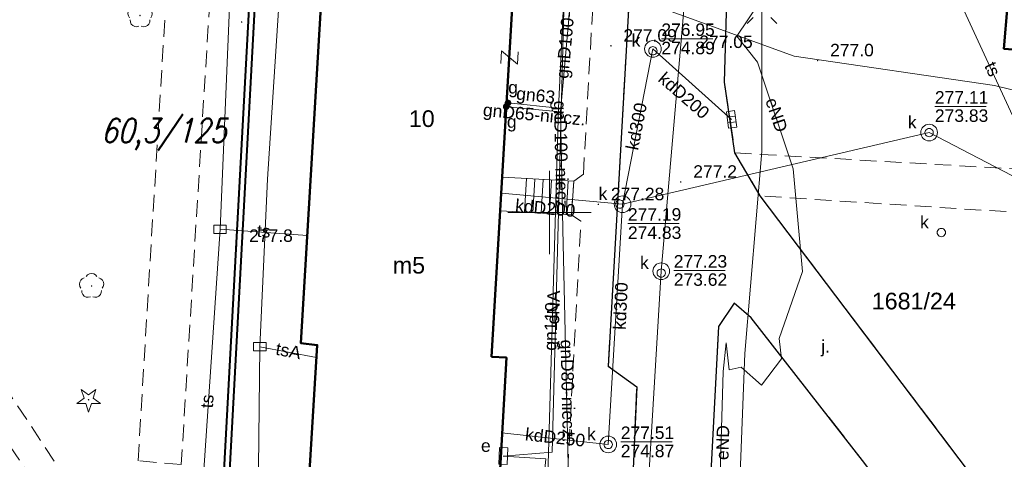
# Model space of a CAD drawing. Extents: x 0 to 6568752, y 0 to 5584302.
# Tile 38 of 58: x 6568468 to 6568527, y 5584135 to 5584162. Entities that reach past the tile are written whole.
import ezdxf
from ezdxf.enums import TextEntityAlignment as Align

# ---------------------------------------------------------------- set-up
doc = ezdxf.new("R2010")
doc.units = 0
doc.header["$PDSIZE"] = 0.75
for name, pattern in [('GAK', [3.5, 2, -0.7, 0.1, -0.7]), ('PRZER2-1', [1.5, 1, -0.5]), ('PRZER3-1', [2, 1.5, -0.5])]:
    doc.linetypes.add(name, pattern=pattern)
doc.layers.get('0').update_dxf_attribs({"linetype": 'CONTINUOUS'})
doc.layers.get('Defpoints').update_dxf_attribs({"linetype": 'CONTINUOUS'})
for name, color, linetype, lineweight in [('alarm', 51, 'CONTINUOUS', 50), ('EGBS', 7, 'CONTINUOUS', 18), ('EGBU', 7, 'CONTINUOUS', 50), ('EGBU_O', 7, 'CONTINUOUS', 50), ('EGDE_O', 7, 'CONTINUOUS', 18), ('GEPADR_O', 7, 'CONTINUOUS', 18), ('GEPPHC', 7, 'CONTINUOUS', 18), ('GUPPRZ_O', 7, 'CONTINUOUS', 18), ('OTKC', 7, 'CONTINUOUS', 18), ('OTKJ', 7, 'CONTINUOUS', 18), ('OTKJ_O', 7, 'CONTINUOUS', 18), ('OTKK', 7, 'CONTINUOUS', 25), ('OTRN', 7, 'CONTINUOUS', 13), ('OTRN_O', 7, 'CONTINUOUS', 13), ('OTRS', 7, 'CONTINUOUS', 13), ('OTRS_O', 7, 'CONTINUOUS', 13), ('ramka sekcji', 7, 'CONTINUOUS', 18), ('siec', 7, 'GAK', 70), ('SUEO', 7, 'CONTINUOUS', 18), ('SUPK', 7, 'CONTINUOUS', 18), ('SUPW', 7, 'CONTINUOUS', 18), ('SUPW_O', 7, 'CONTINUOUS', 18)]:
    doc.layers.add(name, color=color, linetype=linetype, lineweight=lineweight)
for name, color, linetype, lineweight, true_color in [('OTZG', 7, 'CONTINUOUS', 18, 0x008000), ('OTZL', 7, 'CONTINUOUS', 18, 0x008000), ('SUEP', 1, 'CONTINUOUS', 18, 0xff0000), ('SUEP_O', 1, 'CONTINUOUS', 18, 0xff0000), ('SUES', 1, 'CONTINUOUS', 18, 0xff0000), ('SUES_O', 1, 'CONTINUOUS', 18, 0xff0000), ('SUGP', 7, 'CONTINUOUS', 18, 0xbfbf00), ('SUGP_O', 7, 'CONTINUOUS', 18, 0xbfbf00), ('SUGW', 7, 'CONTINUOUS', 18, 0xbfbf00), ('SUGW_O', 7, 'CONTINUOUS', 18, 0xbfbf00), ('SUKK', 7, 'CONTINUOUS', 18, 0x803300), ('SUKP', 7, 'CONTINUOUS', 18, 0x803300), ('SUKP_O', 7, 'CONTINUOUS', 18, 0x803300), ('SUKS', 7, 'CONTINUOUS', 18, 0x803300), ('SUKS_O', 7, 'CONTINUOUS', 18, 0x803300), ('SUTP', 7, 'CONTINUOUS', 18, 0xff9100), ('SUTP_O', 7, 'CONTINUOUS', 18, 0xff9100)]:
    doc.layers.add(name, color=color, linetype=linetype, lineweight=lineweight, true_color=true_color)
doc.styles.add('Arial', font='arial.ttf')
doc.styles.add('GEO-INFO', font='arial.ttf')
doc.styles.add('UZBROJENIE', font='SIMPLEX.shx', dxfattribs={"width": 0.8, "oblique": 15.00003, "height": 0.9})
doc.dimstyles.get("Standard").update_dxf_attribs({"dimtxt": 0.18, "dimasz": 0.18, "dimexe": 0.18, "dimexo": 0.0625, "dimgap": 0.09, "dimtad": 0, "dimtih": 1, "dimtoh": 1, "dimdec": 4, "dimzin": 0, "dimdsep": 46, "dimtxsty": 'Standard', "dimcen": 0.09, "dimadec": 0, "dimazin": 0, "dimtfac": 1, "dimtdec": 4, "dimtofl": 0, "dimtmove": 0, "dimatfit": 3, "dimfxl": 0, "dimtolj": 1, "dimtzin": 0, "dimarcsym": 0})

# ---------------------------------------------------------------- blocks, each defined once
blk = doc.blocks.new('D_GSPRDL1')
blk.add_hatch(color=0).paths.add_polyline_path([(0, -0.045), (0.013906, -0.042798), (0.02645, -0.036406), (0.036406, -0.02645), (0.042798, -0.013906), (0.045, 0), (0.042798, 0.013906), (0.036406, 0.02645), (0.02645, 0.036406), (0.013906, 0.042798), (0, 0.045), (-0.013906, 0.042798), (-0.02645, 0.036406), (-0.036406, 0.02645), (-0.042798, 0.013906), (-0.045, 0), (-0.042798, -0.013906), (-0.036406, -0.02645), (-0.02645, -0.036406), (-0.013906, -0.042798)])
at = {"color": 0}
for points in [[(-0.324277, 0.563333), (-0.240553, 0.662679), (-0.127956, 0.727494), (0, 0.75), (0.127956, 0.727494), (0.240553, 0.662679), (0.324277, 0.563333)], [(-0.635969, -0.134326), (-0.70458, -0.024001), (-0.731429, 0.103115), (-0.713292, 0.231763), (-0.652348, 0.346501), (-0.55591, 0.433559), (-0.435555, 0.482485)], [(0.435555, 0.482485), (0.55591, 0.433559), (0.652348, 0.346501), (0.713292, 0.231763), (0.731429, 0.103115), (0.70458, -0.024001), (0.635969, -0.134326)], [(-0.068773, -0.646351), (-0.194901, -0.677512), (-0.324092, -0.663766), (-0.440839, -0.606763), (-0.531129, -0.513345), (-0.584125, -0.394725), (-0.593465, -0.265141)], [(0.593465, -0.265141), (0.584125, -0.394725), (0.531129, -0.513345), (0.440839, -0.606763), (0.324092, -0.663766), (0.194901, -0.677512), (0.068773, -0.646351)]]:
    blk.add_lwpolyline(points, dxfattribs=at)
blk = doc.blocks.new('D_GSPRDI1')
blk.add_hatch(color=0).paths.add_polyline_path([(0, -0.045), (0.013906, -0.042798), (0.02645, -0.036406), (0.036406, -0.02645), (0.042798, -0.013906), (0.045, 0), (0.042798, 0.013906), (0.036406, 0.02645), (0.02645, 0.036406), (0.013906, 0.042798), (0, 0.045), (-0.013906, 0.042798), (-0.02645, 0.036406), (-0.036406, 0.02645), (-0.042798, 0.013906), (-0.045, 0), (-0.042798, -0.013906), (-0.036406, -0.02645), (-0.02645, -0.036406), (-0.013906, -0.042798)])
at = {"color": 0}
blk.add_lwpolyline([(0.272471, 0.088531), (0.713338, -0.231778), (0.168396, -0.231778), (0, -0.750048), (-0.168396, -0.231778), (-0.713338, -0.231778), (-0.272471, 0.088531), (-0.440867, 0.606801), (0, 0.286493), (0.440867, 0.606801)], close=True, dxfattribs=at)
blk = doc.blocks.new('D_GSPWPN1')
blk.add_hatch(color=0).paths.add_polyline_path([(-0.045, 0), (-0.043467, -0.011647), (-0.038971, -0.0225), (-0.03182, -0.03182), (-0.0225, -0.038971), (-0.011647, -0.043467), (0, -0.045), (0.011647, -0.043467), (0.0225, -0.038971), (0.03182, -0.03182), (0.038971, -0.0225), (0.043467, -0.011647), (0.045, 0), (0.043467, 0.011647), (0.038971, 0.0225), (0.03182, 0.03182), (0.0225, 0.038971), (0.011647, 0.043467), (0, 0.045), (-0.011647, 0.043467), (-0.0225, 0.038971), (-0.03182, 0.03182), (-0.038971, 0.0225), (-0.043467, 0.011647)])
blk = doc.blocks.new('D_GSPWPS1')
blk.add_hatch(color=0).paths.add_polyline_path([(-0.045, 0), (-0.043467, -0.011647), (-0.038971, -0.0225), (-0.03182, -0.03182), (-0.0225, -0.038971), (-0.011647, -0.043467), (0, -0.045), (0.011647, -0.043467), (0.0225, -0.038971), (0.03182, -0.03182), (0.038971, -0.0225), (0.043467, -0.011647), (0.045, 0), (0.043467, 0.011647), (0.038971, 0.0225), (0.03182, 0.03182), (0.0225, 0.038971), (0.011647, 0.043467), (0, 0.045), (-0.011647, 0.043467), (-0.0225, 0.038971), (-0.03182, 0.03182), (-0.038971, 0.0225), (-0.043467, 0.011647)])
blk = doc.blocks.new('D_GUPIKP1_3')
at = {"color": 0}
blk.add_lwpolyline([(0.375, -0.25), (-0.375, -0.25), (-0.375, 0.25), (0.375, 0.25)], close=True, dxfattribs=at)
blk = doc.blocks.new('D_GUPESE1')
at = {"color": 0}
blk.add_lwpolyline([(-0.5, -0.25), (-0.5, 0.25), (0.5, 0.25), (0.5, -0.25)], close=True, dxfattribs=at)
blk = doc.blocks.new('D_GUPIWZ1_1')
at = {"color": 0}
blk.add_lwpolyline([(0, 0.25), (0.064705, 0.241481), (0.125, 0.216506), (0.176777, 0.176777), (0.216506, 0.125), (0.241481, 0.064705), (0.25, 0), (0.241481, -0.064705), (0.216506, -0.125), (0.176777, -0.176777), (0.125, -0.216506), (0.064705, -0.241481), (0, -0.25), (-0.064705, -0.241481), (-0.125, -0.216506), (-0.176777, -0.176777), (-0.216506, -0.125), (-0.241481, -0.064705), (-0.25, 0), (-0.241481, 0.064705), (-0.216506, 0.125), (-0.176777, 0.176777), (-0.125, 0.216506), (-0.064705, 0.241481)], close=True, dxfattribs=at)
blk = doc.blocks.new('D_GUPKKS1')
at = {"color": 0}
blk.add_lwpolyline([(0.5, -0.25), (-0.5, -0.25), (-0.5, 0.25), (0.5, 0.25)], close=True, dxfattribs=at)
for points in [[(-0.175, -0.25), (-0.175, 0.25)], [(0.175, -0.25), (0.175, 0.25)]]:
    blk.add_lwpolyline(points, dxfattribs=at)
blk = doc.blocks.new('D_GUPKSD1_1')
at = {"color": 0}
blk.add_lwpolyline([(0, 0.25), (0.064705, 0.241481), (0.125, 0.216506), (0.176777, 0.176777), (0.216506, 0.125), (0.241481, 0.064705), (0.25, 0), (0.241481, -0.064705), (0.216506, -0.125), (0.176777, -0.176777), (0.125, -0.216506), (0.064705, -0.241481), (0, -0.25), (-0.064705, -0.241481), (-0.125, -0.216506), (-0.176777, -0.176777), (-0.216506, -0.125), (-0.241481, -0.064705), (-0.25, 0), (-0.241481, 0.064705), (-0.216506, 0.125), (-0.176777, 0.176777), (-0.125, 0.216506), (-0.064705, 0.241481)], close=True, dxfattribs=at)
blk = doc.blocks.new('D_GUPGZA1')
blk.add_hatch(color=0).paths.add_polyline_path([(-0.2, 0), (-0.193185, -0.051764), (-0.173205, -0.1), (-0.141421, -0.141421), (-0.1, -0.173205), (-0.051764, -0.193185), (0, -0.2), (0.051764, -0.193185), (0.1, -0.173205), (0.141421, -0.141421), (0.173205, -0.1), (0.193185, -0.051764), (0.2, 0), (0.193185, 0.051764), (0.173205, 0.1), (0.141421, 0.141421), (0.1, 0.173205), (0.051764, 0.193185), (0, 0.2), (-0.051764, 0.193185), (-0.1, 0.173205), (-0.141421, 0.141421), (-0.173205, 0.1), (-0.193185, 0.051764)])
blk = doc.blocks.new('D_GEPPHC1')
at = {"color": 0}
blk.add_lwpolyline([(-0.375, 0.5), (0.375, 0.5), (-0.375, -0.5), (0.375, -0.5)], dxfattribs=at)
blk = doc.blocks.new('D_GUPELA2')
blk.add_hatch(color=0).paths.add_polyline_path([(-0.001087, 0.044987), (0.011881, 0.043403), (0.021281, 0.03965), (0.030065, 0.033482), (0.038133, 0.023893), (0.043117, 0.012881), (0.044986, 0.001113), (0.044323, -0.007777), (0.040557, -0.019497), (0.033417, -0.030138), (0.024849, -0.037517), (0.013788, -0.042836), (0.002013, -0.044955), (-0.00982, -0.043916), (-0.020466, -0.040077), (-0.029541, -0.033946), (-0.036867, -0.025804), (-0.04187, -0.01649), (-0.04461, -0.005909), (-0.044532, 0.006476), (-0.041285, 0.017903), (-0.034764, 0.028574), (-0.024479, 0.03776), (-0.013449, 0.042943)])
at = {"color": 0}
for points in [[(-0.883883, 0.883883), (-0.53033, 0.53033)], [(0.883883, 0.883883), (0.53033, 0.53033)], [(-0.883883, -0.883883), (-0.53033, -0.53033)], [(0.883883, -0.883883), (0.53033, -0.53033)]]:
    blk.add_lwpolyline(points, dxfattribs=at)
blk = doc.blocks.new('*D45')
at = {"layer": 'Defpoints', "color": 0, "lineweight": 40}
for p in [(6568647.5, 5584150), (6568650, 5584150), (0, 0)]:
    blk.add_point(p, dxfattribs=at)
at = {"layer": 'ramka sekcji', "color": 0, "lineweight": -2}
blk.add_line((6568649.938, 5584150), (6568647.5, 5584150), dxfattribs=at)
at = {"layer": 'ramka sekcji', "color": 0, "insert": (6568644.106, 5584150), "char_height": 0.75, "attachment_point": 5, "style": 'GEO-INFO'}
blk.add_mtext('\\A1;5584150.0000', dxfattribs=at)
blk = doc.blocks.new('*D46')
at = {"layer": 'Defpoints', "color": 0, "lineweight": 40}
for p in [(6568650, 5584152.5), (6568650, 5584150), (0, 0)]:
    blk.add_point(p, dxfattribs=at)
at = {"layer": 'ramka sekcji', "color": 0, "lineweight": -2}
blk.add_line((6568650, 5584150.062), (6568650, 5584152.5), dxfattribs=at)
at = {"layer": 'ramka sekcji', "color": 0, "insert": (6568650, 5584155.896), "char_height": 0.75, "attachment_point": 5, "rotation": 90, "style": 'GEO-INFO'}
blk.add_mtext('\\A1;6568650.0000', dxfattribs=at)

msp = doc.modelspace()

# ---------------------------------------------------------------- linework, layer by layer
at = {"layer": 'EGBS', "color": 0, "linetype": 'Continuous', "lineweight": 18, "elevation": 10.18}
msp.add_lwpolyline([(6568501.46, 5584151.88), (6568501.33, 5584149.86), (6568498.2, 5584150.04), (6568497.038, 5584150.09735), (6568497.15754, 5584152.11841), (6568498.31, 5584152.06)], close=True, dxfattribs=at)
for points in [[(6568498.51706, 5584150.02177), (6568498.63321, 5584152.04153)], [(6568499.01624, 5584149.99306), (6568499.1324, 5584152.01301)], [(6568499.51541, 5584149.96435), (6568499.63159, 5584151.98448)], [(6568500.01459, 5584149.93565), (6568500.13077, 5584151.95596)], [(6568500.51376, 5584149.90694), (6568500.62996, 5584151.92743)], [(6568501.01294, 5584149.87823), (6568501.12914, 5584151.89891)]]:
    msp.add_lwpolyline(points, dxfattribs=at)
at = {"layer": 'EGBU', "color": 0, "linetype": 'Continuous', "lineweight": 50, "elevation": 10.18}
for points in [[(6568496.52, 5584141.34), (6568497.42, 5584141.29), (6568496.05, 5584116.95), (6568484.59, 5584117.66), (6568486.08, 5584142.04), (6568485.1, 5584142.15), (6568487.14, 5584176.5), (6568498.559, 5584175.81176)], [(6568527.47, 5584162.43), (6568514.95, 5584163.31), (6568515.85341, 5584174.79452), (6568528.2, 5584173.99), (6568528.0043, 5584170.77341), (6568545.17, 5584170.16), (6568544.99, 5584167.48), (6568562.18, 5584166.31), (6568561.48, 5584154.81), (6568544.19, 5584156.04), (6568544.4, 5584158.62), (6568527.26, 5584159.84)]]:
    msp.add_lwpolyline(points, close=True, dxfattribs=at)
at = {"layer": 'GUPPRZ_O', "color": 0, "linetype": 'Continuous', "lineweight": 13, "elevation": 10.8, "flags": 128}
for points in [[(6568506.71636, 5584160.42975), (6568509.79636, 5584160.42975)], [(6568523.12273, 5584156.36796), (6568526.20273, 5584156.36796)], [(6568504.7107, 5584149.34048), (6568507.7907, 5584149.34048)], [(6568507.46027, 5584146.52404), (6568510.54027, 5584146.52404)], [(6568504.2827, 5584136.23233), (6568507.3627, 5584136.23233)]]:
    msp.add_lwpolyline(points, dxfattribs=at)
at = {"layer": 'OTKC', "color": 0, "linetype": 'PRZER2-1', "lineweight": 18, "elevation": 10.18}
msp.add_lwpolyline([(6568437.76, 5584180.94), (6568435.75, 5584181.1), (6568435.99, 5584184.59), (6568437.3, 5584183.48), (6568491.91, 5584180.66), (6568492.67, 5584180.62), (6568503.53, 5584180.07), (6568503.48, 5584177.51), (6568481.62, 5584178.62), (6568480.55, 5584177.7), (6568477.92, 5584134.87), (6568475.33, 5584135.1), (6568477.08, 5584164.07), (6568468.54, 5584164.7), (6568465.7, 5584166.83), (6568467.01, 5584179.39), (6568439.97843, 5584180.94735), (6568472.49, 5584131.76), (6568471.53, 5584130.13)], close=True, dxfattribs=at)
for points in [[(6568579.27, 5584175.96), (6568577.89, 5584147.04), (6568576.88, 5584143.98), (6568575.77, 5584143.27), (6568575.98, 5584145.63), (6568574.16, 5584147.26), (6568554.03, 5584148.32), (6568552.41, 5584147.44), (6568549.06, 5584111.98), (6568546.69, 5584112.13), (6568548.71, 5584135.22), (6568544.24, 5584135.28), (6568544.3, 5584136.6), (6568548.86, 5584136.71), (6568549.91, 5584147.46), (6568548.36, 5584148.71), (6568512.64, 5584151), (6568511.13, 5584153.58), (6568564.91, 5584150.5), (6568565.44, 5584160.02), (6568563.93, 5584160.04), (6568564, 5584162.56)], [(6568505.45, 5584174.48), (6568503.53, 5584140.77), (6568505.24, 5584139.54), (6568504.73, 5584127.9)], [(6568501.1, 5584134.49), (6568501.89, 5584149.48), (6568501.33, 5584149.86), (6568501.46, 5584151.88), (6568502.04, 5584152.31), (6568502.84, 5584166.63)]]:
    msp.add_lwpolyline(points, dxfattribs=at)
at = {"layer": 'OTKJ', "color": 0, "linetype": 'PRZER3-1', "lineweight": 18, "elevation": 10.18}
msp.add_lwpolyline([(6568511.07, 5584177.33), (6568510.51, 5584157.83), (6568511.13, 5584153.58), (6568512.64, 5584151), (6568527.44, 5584131.44, -0.09884493), (6568529.29, 5584127.62, -0.08496392), (6568529.58, 5584123.78, -0.07298816), (6568528.58, 5584120.07, -0.06310661), (6568527.22, 5584117.66, -0.16159759), (6568518.41, 5584112.57), (6568514.58, 5584112.84, -0.14325874), (6568508.68, 5584115.73, -0.15163411), (6568504.79, 5584122.65), (6568504.73, 5584127.9), (6568505.24, 5584139.54), (6568503.53, 5584140.77), (6568505.45, 5584174.48)], format="xyb", dxfattribs=at)
msp.add_lwpolyline([(6568511.09, 5584144.55), (6568510.15, 5584143.16), (6568509.39, 5584128.7), (6568510.48, 5584122.64, 0.10676815), (6568512.3, 5584120.1, 0.11472811), (6568515.03, 5584118.53, 0.05454501), (6568517.53, 5584118.25, 0.04324792), (6568519.63, 5584118.43, 0.06991256), (6568521.78, 5584119.71, 0.10296959), (6568523.74, 5584121.9, 0.28218486), (6568523.96, 5584128.08), (6568518.93, 5584134.93), (6568512.1, 5584143.67)], format="xyb", close=True, dxfattribs=at)
at = {"layer": 'OTKK', "color": 0, "linetype": 'Continuous', "lineweight": 25, "elevation": 10.18}
msp.add_lwpolyline([(6568436.47, 5584226.47, -0.48575719), (6568442.88, 5584228.95), (6568499.5, 5584209.57), (6568502.26, 5584208.44), (6568505.31, 5584207.06), (6568507.65, 5584204.8), (6568508.65, 5584199.4), (6568507.32, 5584175.37), (6568505.45, 5584174.48), (6568503.53, 5584140.77), (6568505.24, 5584139.54), (6568504.73, 5584127.9), (6568504.79, 5584122.65, 0.08997537), (6568506.61, 5584118.23, 0.21509551), (6568514.58, 5584112.84), (6568518.41, 5584112.57, 0.06950968), (6568522.62, 5584114.07, 0.13495358), (6568527.22, 5584117.66, 0.05243036), (6568528.58, 5584120.07, 0.08477307), (6568529.58, 5584123.78, 0.19005271), (6568527.44, 5584131.44), (6568512.64, 5584151), (6568511.13, 5584153.58), (6568510.51, 5584157.83)], format="xyb", dxfattribs=at)
msp.add_lwpolyline([(6568510.51, 5584157.83), (6568511.07, 5584177.33)], dxfattribs=at)
msp.add_lwpolyline([(6568511.09, 5584144.55), (6568510.15, 5584143.16), (6568509.39, 5584128.7), (6568510.48, 5584122.64, 0.10676815), (6568512.3, 5584120.1, 0.11472811), (6568515.03, 5584118.53, 0.05454501), (6568517.53, 5584118.25, 0.04324792), (6568519.63, 5584118.43, 0.06991256), (6568521.78, 5584119.71, 0.10296959), (6568523.74, 5584121.9, 0.28218486), (6568523.96, 5584128.08), (6568518.93, 5584134.93), (6568512.1, 5584143.67)], format="xyb", close=True, dxfattribs=at)
at = {"layer": 'ramka sekcji', "color": 0}
for q in [(6568500, 5584152.5), (6568497.5, 5584150), (6568500, 5584147.5), (6568502.5, 5584150)]:
    msp.add_line((6568500, 5584150), q, dxfattribs=at)
at = {"layer": 'siec', "color": 0, "linetype": 'ByBlock', "lineweight": 40}
for p, q in [((6568482.84126, 5584178.47686), (6568479.49409, 5584116.42402)), ((6568483.1733, 5584178.10696), (6568479.86083, 5584116.6974))]:
    msp.add_line(p, q, dxfattribs=at)
at = {"layer": 'SUEP', "linetype": 'Continuous', "lineweight": 18, "elevation": 10.14}
for points in [[(6568513.84, 5584184.74), (6568513.42, 5584175.82), (6568512.75, 5584162.24), (6568512.75, 5584153.66), (6568511.73, 5584141.53), (6568511.14, 5584126.58), (6568517.89, 5584124.93), (6568523.5, 5584125.16), (6568531.17, 5584129.17), (6568537.04, 5584112.01), (6568538.56, 5584099.8), (6568554.87, 5584098.16), (6568555.17, 5584096.89)], [(6568523.75545, 5584124.26244), (6568522.83243, 5584124.10354), (6568520.47451, 5584122.08142), (6568518.31403, 5584120.45511), (6568512.92482, 5584119.79111), (6568510.66228, 5584121.19656), (6568509.95275, 5584124.10557), (6568510.41572, 5584140.45381), (6568510.60784, 5584142.17749), (6568510.77512, 5584140.55569), (6568511.50349, 5584140.71084), (6568512.72945, 5584139.63456), (6568513.92201, 5584141.22705), (6568513.7854, 5584142.43738), (6568515.18867, 5584146.45777), (6568514.624, 5584152.63497), (6568512.47933, 5584159.03483), (6568511.24802, 5584160.59149), (6568512.55599, 5584162.55209), (6568514.97262, 5584181.98672)], [(6568500.93602, 5584164.42151), (6568500.15741, 5584135.60926), (6568497.23, 5584135.38), (6568499.79247, 5584135.21452), (6568497.43263, 5584111.14226)], [(6568567.26294, 5584150.61906), (6568566.55221, 5584143.45735), (6568561.09889, 5584143.68311), (6568560.42685, 5584149.01969), (6568554.47985, 5584150.80643), (6568526.70733, 5584157.6286), (6568514.6789, 5584159.39864), (6568500.93602, 5584164.42151)]]:
    msp.add_lwpolyline(points, dxfattribs=at)
at = {"layer": 'SUGP', "color": 0, "linetype": 'Continuous', "lineweight": 18, "elevation": 10.14}
for points in [[(6568502.76, 5584190.94), (6568501.4, 5584174.19), (6568500.55, 5584156.26), (6568499.78, 5584130.07)], [(6568502.5007, 5584188.74314), (6568501.66248, 5584173.78224), (6568501.63, 5584166.77), (6568500.66205, 5584156.04405), (6568500.81674, 5584149.00853)], [(6568500.55, 5584156.26), (6568497.52, 5584156.58)], [(6568500.66205, 5584156.04405), (6568497.40818, 5584156.35578)], [(6568500.81674, 5584149.00853), (6568501.24345, 5584129.5606), (6568501.32084, 5584123.55716)]]:
    msp.add_lwpolyline(points, dxfattribs=at)
at = {"layer": 'SUKP', "color": 0, "linetype": 'Continuous', "lineweight": 18, "elevation": 10.14}
for points in [[(6568505.81597, 5584131.84069), (6568506.71136, 5584146.47849), (6568508.15231, 5584163.10706), (6568509.10985, 5584171.24124), (6568510.57, 5584191.94)], [(6568506.21248, 5584159.82292), (6568504.38659, 5584150.49952), (6568522.77738, 5584154.7994), (6568537.61338, 5584147.07684), (6568551.0394, 5584145.9098), (6568579.76714, 5584142.53764)], [(6568510.93, 5584155.59), (6568506.21248, 5584159.82292)], [(6568497.1341, 5584151.169), (6568504.38659, 5584150.49952)], [(6568503.5327, 5584136.07679), (6568504.38659, 5584150.49952)], [(6568497.14759, 5584136.772), (6568503.5327, 5584136.07679)]]:
    msp.add_lwpolyline(points, dxfattribs=at)
at = {"layer": 'SUPK', "color": 0, "linetype": 'Continuous', "lineweight": 18, "elevation": 10.14}
for points in [[(6568506.21248, 5584159.32292, -1), (6568506.21248, 5584160.32292, -1)], [(6568522.77738, 5584154.2994, -1), (6568522.77738, 5584155.2994, -1)], [(6568504.38659, 5584149.99952, -1), (6568504.38659, 5584150.99952, -1)], [(6568506.71136, 5584145.97849, -1), (6568506.71136, 5584146.97849, -1)], [(6568503.5327, 5584135.57679, -1), (6568503.5327, 5584136.57679, -1)]]:
    msp.add_lwpolyline(points, format="xyb", close=True, dxfattribs=at)
at = {"layer": 'SUTP', "color": 0, "linetype": 'Continuous', "lineweight": 18, "elevation": 10.14}
for points in [[(6568449.0163, 5584186.59424), (6568463.26233, 5584184.65765), (6568485.04017, 5584181.84804), (6568483.09482, 5584152.00067), (6568482.63444, 5584141.94396), (6568482.26645, 5584109.20669), (6568482.03767, 5584094.3726)], [(6568422.78851, 5584177.5846), (6568440.83343, 5584178.00514), (6568447.4781, 5584177.83575), (6568463.21599, 5584176.61643), (6568481.35263, 5584175.19801), (6568480.24532, 5584148.99772), (6568478.84974, 5584128.32415), (6568479.69812, 5584116.04413), (6568477.67628, 5584101.43695)], [(6568524.6324, 5584162.62945), (6568528.38554, 5584154.53443)], [(6568480.24532, 5584148.99772), (6568485.48423, 5584148.61979)], [(6568482.63444, 5584141.94396), (6568486.03458, 5584141.29684)]]:
    msp.add_lwpolyline(points, dxfattribs=at)

# ---------------------------------------------------------------- block references
at = {"layer": 'GEPPHC', "color": 0, "linetype": 'Continuous', "lineweight": 18, "rotation": 86.83753976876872}
msp.add_blockref('D_GEPPHC1', (6568497.60441, 5584159.30272, 10.24), dxfattribs=at)
at = {"layer": 'OTRN', "color": 0, "linetype": 'Continuous', "lineweight": 13}
for p in [(6568481.54, 5584161.44, 10.08), (6568516.09, 5584159.13, 10.08), (6568507.88, 5584151.84, 10.08), (6568481.24, 5584147.99, 10.08)]:
    msp.add_blockref('D_GSPWPN1', p, dxfattribs=at)
at = {"layer": 'OTRS', "color": 0, "linetype": 'Continuous', "lineweight": 13}
for p in [(6568503.69, 5584160.01, 10.08), (6568508.24, 5584159.63, 10.08), (6568502.94, 5584150.49, 10.08)]:
    msp.add_blockref('D_GSPWPS1', p, dxfattribs=at)
at = {"layer": 'OTZG', "color": 0, "linetype": 'Continuous', "lineweight": 18}
msp.add_blockref('D_GSPRDI1', (6568472.36, 5584138.76, 10.12), dxfattribs=at)
at = {"layer": 'OTZL', "color": 0, "linetype": 'Continuous', "lineweight": 18}
for p in [(6568475.45, 5584161.83, 10.12), (6568472.54, 5584145.59, 10.12)]:
    msp.add_blockref('D_GSPRDL1', p, dxfattribs=at)
at = {"layer": 'SUEO', "color": 0, "linetype": 'Continuous', "lineweight": 18}
msp.add_blockref('D_GUPELA2', (6568512.75, 5584162.24, 10.15), dxfattribs=at)
at = {"layer": 'SUES', "linetype": 'Continuous', "lineweight": 18, "rotation": 87.55246932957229}
msp.add_blockref('D_GUPESE1', (6568497.23, 5584135.38, 10.16), dxfattribs=at)
at = {"layer": 'SUGW', "color": 0, "linetype": 'Continuous', "lineweight": 18}
for p in [(6568497.52, 5584156.58, 10.16), (6568497.40818, 5584156.35578, 10.16)]:
    msp.add_blockref('D_GUPGZA1', p, dxfattribs=at)
at = {"layer": 'SUKK', "color": 0, "linetype": 'Continuous', "lineweight": 18, "rotation": 97.66147715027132}
msp.add_blockref('D_GUPKKS1', (6568510.93, 5584155.59, 10.16), dxfattribs=at)
at = {"layer": 'SUKS', "color": 0, "linetype": 'Continuous', "lineweight": 18}
msp.add_blockref('D_GUPKSD1_1', (6568523.51, 5584148.8, 10.16), dxfattribs=at)
at = {"layer": 'SUPK', "color": 0, "linetype": 'Continuous', "lineweight": 18}
for p in [(6568480.24532, 5584148.99772, 10.16), (6568482.63444, 5584141.94396, 10.16)]:
    msp.add_blockref('D_GUPIKP1_3', p, dxfattribs=at)
at = {"layer": 'SUPW', "color": 0, "linetype": 'Continuous', "lineweight": 18}
for p in [(6568506.20823, 5584159.713, 10.18), (6568522.77738, 5584154.7994, 10.18), (6568504.22675, 5584150.50679, 10.18), (6568506.71027, 5584146.3685, 10.18), (6568503.5327, 5584136.07679, 10.18)]:
    msp.add_blockref('D_GUPIWZ1_1', p, dxfattribs=at)

# ---------------------------------------------------------------- texts
at = {"layer": 'alarm', "color": 0, "lineweight": 30, "style": 'UZBROJENIE', "oblique": 15.00003, "width": 0.8}
msp.add_text('60,3/125', height=1.44, dxfattribs=at).set_placement((6568473.11215, 5584154.19876))
at = {"layer": 'EGBU_O', "color": 0, "linetype": 'Continuous', "lineweight": 0, "style": 'Arial'}
msp.add_text('m5', height=1, dxfattribs=at).set_placement((6568491.5745, 5584146.33656, 10.8), align=Align.CENTER)
at = {"layer": 'EGDE_O', "color": 0, "linetype": 'Continuous', "style": 'Arial'}
msp.add_text('1681/24', height=1, dxfattribs=at).set_placement((6568521.85881, 5584144.18676, 10.8), align=Align.CENTER)
at = {"layer": 'GEPADR_O', "color": 0, "linetype": 'Continuous', "lineweight": 0, "style": 'Arial'}
msp.add_text('10', height=1, dxfattribs=at).set_placement((6568491.56887, 5584155.1381, 10.8))
at = {"layer": 'GUPPRZ_O', "color": 0, "linetype": 'Continuous', "lineweight": 0, "style": 'Arial'}
for s, p in [('276.95', (6568506.71636, 5584160.60225, 10.8)), ('274.89', (6568506.71636, 5584159.50725, 10.8)), ('277.11', (6568523.12273, 5584156.54046, 10.8)), ('273.83', (6568523.12273, 5584155.44546, 10.8)), ('277.19', (6568504.7107, 5584149.51298, 10.8)), ('274.83', (6568504.7107, 5584148.41798, 10.8)), ('277.23', (6568507.46027, 5584146.69654, 10.8)), ('273.62', (6568507.46027, 5584145.60154, 10.8)), ('277.51', (6568504.2827, 5584136.40483, 10.8)), ('274.87', (6568504.2827, 5584135.30983, 10.8))]:
    msp.add_text(s, height=0.75, dxfattribs=at).set_placement(p)
at = {"layer": 'OTKJ_O', "color": 0, "linetype": 'Continuous', "lineweight": 0, "style": 'Arial'}
msp.add_text('j.', height=0.75, dxfattribs=at).set_placement((6568516.56407, 5584141.59224, 10.8), align=Align.CENTER)
at = {"layer": 'OTRN_O', "color": 0, "linetype": 'Continuous', "lineweight": 0, "style": 'Arial'}
for s, p in [('277.0', (6568516.84, 5584159.38, 10.8)), ('277.2', (6568508.63, 5584152.09, 10.8)), ('277.8', (6568481.99, 5584148.24, 10.8))]:
    msp.add_text(s, height=0.75, dxfattribs=at).set_placement(p)
at = {"layer": 'OTRS_O', "color": 0, "linetype": 'Continuous', "lineweight": 0, "style": 'Arial'}
for s, p in [('277.09', (6568504.44, 5584160.26, 10.8)), ('277.05', (6568508.99, 5584159.88, 10.8)), ('277.28', (6568503.69, 5584150.74, 10.8))]:
    msp.add_text(s, height=0.75, dxfattribs=at).set_placement(p)
at = {"layer": 'SUEP_O', "linetype": 'Continuous', "lineweight": 0, "style": 'Arial'}
for s, rotation, p in [('eND', 288.5266056, (6568513.27339, 5584155.74165, 10.8)), ('eNA', 88.4520326, (6568500.60816, 5584144.29714, 10.8)), ('eND', 88.377884, (6568510.76833, 5584136.17925, 10.8))]:
    msp.add_text(s, height=0.75, rotation=rotation, dxfattribs=at).set_placement(p, align=Align.CENTER)
at = {"layer": 'SUES_O', "linetype": 'Continuous', "lineweight": 0, "style": 'Arial'}
msp.add_text('e', height=0.75, dxfattribs=at).set_placement((6568496.48, 5584135.63, 10.8), align=Align.RIGHT)
at = {"layer": 'SUGP_O', "color": 0, "linetype": 'Continuous', "lineweight": 0, "style": 'Arial'}
for s, rotation, p in [('gnD100-niecz.', 84.8433704, (6568501.43831, 5584161.38065, 10.8)), ('gn63', 353.9713105, (6568499.14413, 5584156.67046, 10.8)), ('gnD100-niecz.', 271.2596073, (6568500.34402, 5584153.33242, 10.8)), ('gnD65-niecz.', 354.5274723, (6568499.06347, 5584155.51176, 10.8)), ('gn110', 88.3159479, (6568500.45835, 5584143.15638, 10.8)), ('gnD80-niecz.', 271.2569162, (6568500.73669, 5584139.27813, 10.8))]:
    msp.add_text(s, height=0.75, rotation=rotation, dxfattribs=at).set_placement(p, align=Align.CENTER)
at = {"layer": 'SUGW_O', "color": 0, "linetype": 'Continuous', "lineweight": 0, "style": 'Arial'}
for p in [(6568498.11318, 5584157.14248, 10.8), (6568498.03659, 5584155.08834, 10.8)]:
    msp.add_text('g', height=0.75, dxfattribs=at).set_placement(p, align=Align.RIGHT)
at = {"layer": 'SUKP_O', "color": 0, "linetype": 'Continuous', "lineweight": 0, "style": 'Arial'}
for s, rotation, p in [('kdD200', 318.8728799, (6568507.82468, 5584156.74745, 10.8)), ('kd300', 78.9194381, (6568505.58754, 5584155.10482, 10.8)), ('kdD200', 354.6659612, (6568499.72289, 5584149.90096, 10.8)), ('kd300', 87.2463129, (6568504.64087, 5584144.37163, 10.8)), ('kdD250', 353.7861304, (6568500.30837, 5584136.13264, 10.8))]:
    msp.add_text(s, height=0.75, rotation=rotation, dxfattribs=at).set_placement(p, align=Align.CENTER)
at = {"layer": 'SUKS_O', "color": 0, "linetype": 'Continuous', "lineweight": 0, "style": 'Arial'}
msp.add_text('k', height=0.75, dxfattribs=at).set_placement((6568522.76, 5584149.05, 10.8), align=Align.RIGHT)
at = {"layer": 'SUPW_O', "color": 0, "linetype": 'Continuous', "lineweight": 0, "style": 'Arial'}
for p in [(6568505.45823, 5584159.963, 10.8), (6568522.02738, 5584155.0494, 10.8), (6568503.47675, 5584150.75679, 10.8), (6568505.96027, 5584146.6185, 10.8), (6568502.7827, 5584136.32679, 10.8)]:
    msp.add_text('k', height=0.75, dxfattribs=at).set_placement(p, align=Align.RIGHT)
at = {"layer": 'SUTP_O', "color": 0, "linetype": 'Continuous', "lineweight": 0, "style": 'Arial'}
for s, rotation, p in [('ts', 294.8741599, (6568526.24271, 5584158.4585, 10.8)), ('ts', 355.8737961, (6568482.84366, 5584148.51604, 10.8)), ('tsA', 349.2242257, (6568484.27964, 5584141.3321, 10.8)), ('ts', 86.1380738, (6568479.84034, 5584138.64117, 10.8))]:
    msp.add_text(s, height=0.75, rotation=rotation, dxfattribs=at).set_placement(p, align=Align.CENTER)

# ---------------------------------------------------------------- dimensions: what is measured, and where the dimension line sits
at = {"layer": 'ramka sekcji', "color": 0}
for offset, dtype, picture, middle in [((0, 2.5), 1, '*D46', (6568649.9999999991, 5584155.8956787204)), ((-2.5, 0), 0, '*D45', (6568644.1063676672, 5584150))]:
    dim = msp.add_ordinate_dim(feature_location=(6568650, 5584150), offset=offset, dtype=dtype, origin=(0, 0), dimstyle='Standard', override={"dimtxt": 0.75, "dimtxsty": 'GEO-INFO'}, dxfattribs=at)
    dim.commit()
    dim.dimension.update_dxf_attribs({"geometry": picture, "text_midpoint": middle})

doc.saveas('drawing.dxf')
